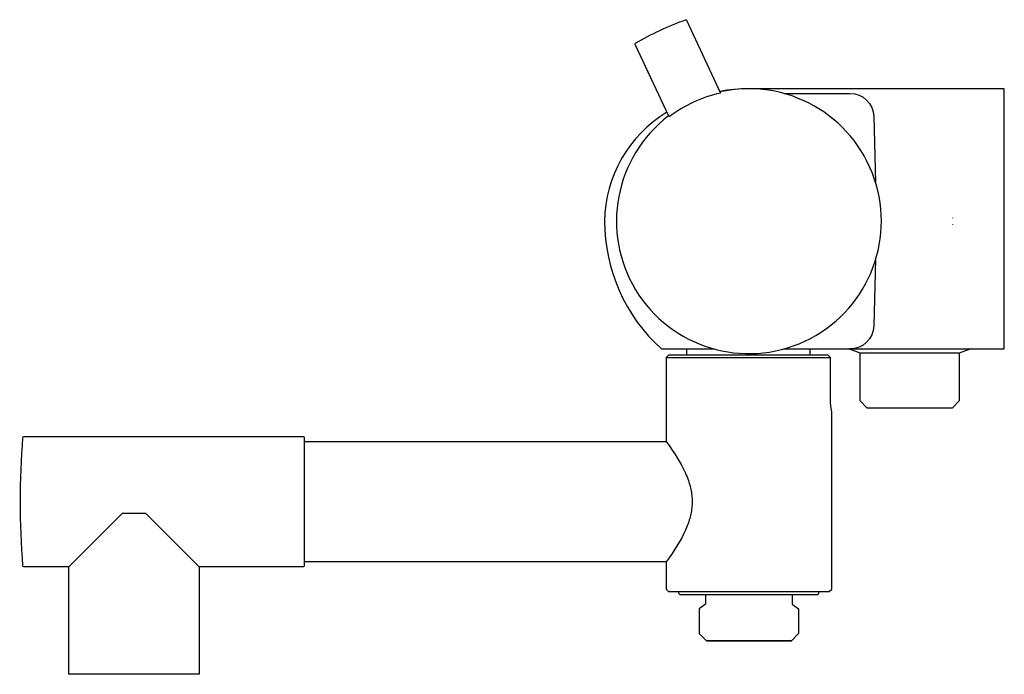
# Model space of a CAD drawing. Header units: millimetres. Extents: x -208 to 0, y -96 to 43.
import ezdxf

# ---------------------------------------------------------------- set-up
doc = ezdxf.new("R2010")
doc.units = ezdxf.units.MM
doc.header["$MEASUREMENT"] = 0
doc.layers.add('PLANNING', color=1, linetype='Continuous')

# ---------------------------------------------------------------- blocks, each defined once
blk = doc.blocks.new('96950000_r')
at = {"layer": 'PLANNING'}
for p, q in [((-10.95, 0.68), (-10.95, 0.66)), ((-10.95, -0.66), (-10.95, -0.68)), ((-67.17, -27), (-67.17, -28.3)), ((-41.1, -27), (-41.1, -28.3)), ((-32.9, -27), (-7.1, -27)), ((-32.9, -27), (-32.9, -27)), ((-32.9, -27), (-32.9, -27)), ((-30.48, -27.88), (-32.9, -27)), ((-7.1, -27), (-9.52, -27.88)), ((-71.5, -28.8), (-36.76, -28.8)), ((-30.48, -38), (-30.48, -27.88)), ((-9.52, -27.88), (-30.48, -27.88)), ((-9.52, -27.88), (-9.52, -38)), ((-28.98, -39.5), (-30.48, -38)), ((-11.02, -39.5), (-28.98, -39.5)), ((-11.02, -39.5), (-9.52, -38)), ((-148, -46.39), (-148, -46.37)), ((-68.8, -78.7), (-68.8, -78.3)), ((-68.6, -78.9), (-68.8, -78.7)), ((-68.6, -78.9), (-39.4, -78.9)), ((-63.15, -78.9), (-63.15, -80.99)), ((-44.85, -78.9), (-44.85, -80.99)), ((-39.4, -78.9), (-39.2, -78.7)), ((-39.2, -78.7), (-39.2, -78.3)), ((-63.15, -80.99), (-64.48, -81.94)), ((-44.85, -80.99), (-43.52, -81.94)), ((-64.48, -81.94), (-64.48, -87.2)), ((-43.52, -81.94), (-43.52, -87.2)), ((-64.48, -87.2), (-62.98, -88.7)), ((-43.52, -87.2), (-45.02, -88.7)), ((-45.02, -88.7), (-62.98, -88.7)), ((-62.98, -88.7), (-45.02, -88.7))]:
    blk.add_line(p, q, dxfattribs=at)
for points in [[(-78.06, 37.39, -0.363442), (-77.99, 37.64, -0.041744), (-67.42, 42.58, -0.363926), (-67.18, 42.47), (-60.02, 27.1, 0.109372), (-70.89, 22.03), (-78.06, 37.39)], [(-46.58, -27), (0, -27), (0, 28), (-54, 28, 0.047002), (-60.16, 27.42)], [(-46.58, 27), (-32.63, 27, -0.410694), (-27.58, 22.15), (-27.21, 8.13)], [(-71.36, 23.03, 0.259723), (-84.5, 0, 0.212226), (-72.5, -27), (-61.42, -27)], [(-27.21, -8.13), (-27.58, -22.13, -0.406369), (-32.65, -27)], [(-36.5, -40.3, -0.043096), (-36.76, -37.3), (-36.76, -28.8), (-37.27, -28.3), (-71, -28.3), (-71.5, -28.8), (-71.5, -46.55), (-70.75, -47.61), (-70.2, -48.4), (-69.68, -49.2), (-69.17, -50), (-68.74, -50.72), (-68.33, -51.44), (-67.95, -52.16), (-67.59, -52.88), (-67.41, -53.28), (-67.24, -53.68), (-67.07, -54.08), (-66.92, -54.49), (-66.8, -54.81), (-66.7, -55.12), (-66.6, -55.45), (-66.5, -55.77), (-66.42, -56.09), (-66.34, -56.4), (-66.27, -56.72), (-66.2, -57.04), (-66.15, -57.37), (-66.1, -57.69), (-66.06, -58.01), (-66.03, -58.34), (-66.01, -58.66), (-65.99, -58.98), (-65.99, -59.3), (-65.99, -59.62), (-66.01, -59.94), (-66.03, -60.26), (-66.06, -60.59), (-66.1, -60.91), (-66.15, -61.23), (-66.2, -61.56), (-66.27, -61.88), (-66.34, -62.2), (-66.42, -62.52), (-66.5, -62.84), (-66.6, -63.16), (-66.69, -63.47), (-66.8, -63.79), (-66.92, -64.12), (-67.04, -64.44), (-67.17, -64.75), (-67.32, -65.12), (-67.48, -65.48), (-67.82, -66.2), (-68.2, -66.92), (-68.6, -67.64), (-69.07, -68.44), (-69.65, -69.36), (-70.25, -70.27), (-70.86, -71.17), (-71.5, -72.05), (-71.5, -77.8), (-71, -78.3), (-37, -78.3), (-36.5, -77.8), (-36.5, -40.3)], [(-197.75, -95.8), (-197.75, -73.05), (-207.29, -73.05, -0.401285), (-207.49, -72.86, -0.037717), (-207.49, -45.74, -0.401285), (-207.29, -45.55), (-148.2, -45.55, -0.414214), (-148, -45.75), (-148, -72.85, -0.414821), (-148.2, -73.05), (-170.25, -73.05), (-170.25, -95.8), (-197.75, -95.8)], [(-148, -46.37, 0.388686), (-147.8, -46.55), (-71.5, -46.55)], [(-71.5, -72.05), (-147.8, -72.05, 0.384597), (-148, -72.23)]]:
    blk.add_lwpolyline(points, format="xyb", dxfattribs=at)
blk.add_lwpolyline([(-170.25, -73.05), (-181.5, -61.8), (-186.5, -61.8), (-197.75, -73.05)], dxfattribs=at)
blk.add_arc((-54, 0), 28, 127.3736, 102.6264, dxfattribs=at)

msp = doc.modelspace()

# ---------------------------------------------------------------- block references
msp.add_blockref('96950000_r', (0, 0))

doc.saveas('drawing.dxf')
